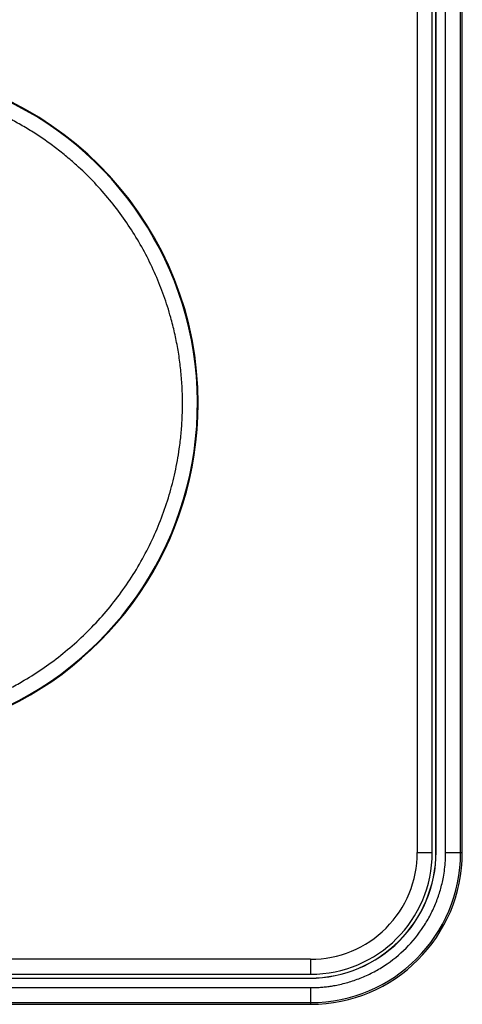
# Model space of a CAD drawing. Header units: millimetres. Extents: x 0 to 432, y 0 to 279.
# Tile 5 of 9: x 246 to 270, y 104 to 157. Entities that reach past the tile are written whole.
import ezdxf

# ---------------------------------------------------------------- set-up
doc = ezdxf.new("R2010")
doc.units = ezdxf.units.MM

msp = doc.modelspace()

# ---------------------------------------------------------------- linework, layer by layer
for p, q in [((267.428, 160.399), (267.428, 112.399)), ((268.228, 112.399), (268.228, 160.399)), ((268.428, 112.449), (268.428, 160.349)), ((268.437, 112.449), (268.437, 160.349)), ((268.942, 112.399), (268.942, 160.399)), ((269.742, 112.399), (269.742, 160.399)), ((269.833, 112.399), (269.833, 160.399)), ((267.428, 112.399), (268.228, 112.399)), ((268.428, 112.449), (268.437, 112.449)), ((268.942, 112.399), (269.742, 112.399)), ((269.742, 112.399), (269.833, 112.399)), ((261.728, 106.699), (245.13, 106.699)), ((261.728, 106.699), (261.728, 105.899)), ((245.206, 105.899), (261.728, 105.899)), ((245.209, 105.69), (261.678, 105.69)), ((245.21, 105.699), (261.678, 105.699)), ((261.678, 105.69), (261.678, 105.699)), ((244.406, 105.185), (261.728, 105.185)), ((261.728, 105.185), (261.728, 104.385)), ((213.728, 104.385), (261.728, 104.385)), ((213.728, 104.294), (261.728, 104.294)), ((261.728, 104.385), (261.728, 104.294))]:
    msp.add_line(p, q)
for centre, radius, start, end in [((237.728, 136.399), 18, 0, 85.0782), ((237.728, 136.399), 17.963, 291.5526, 64.991), ((237.728, 136.399), 18, 291.3944, 0), ((261.678, 112.449), 6.759, 270, 0), ((261.678, 112.449), 6.75, 270, 0), ((261.728, 112.399), 6.5, 270, 0), ((261.728, 112.399), 8.014, 270, 0), ((261.728, 112.399), 8.105, 270, 0)]:
    msp.add_arc(centre, radius, start, end)
for points, knots in [([(254.891, 136.399), (254.89, 136.541), (254.888, 136.824), (254.872, 137.249), (254.846, 137.671), (254.81, 138.093), (254.763, 138.513), (254.706, 138.932), (254.638, 139.349), (254.56, 139.765), (254.472, 140.179), (254.373, 140.592), (254.198, 141.254), (253.912, 142.156), (253.467, 143.282), (252.941, 144.377), (252.337, 145.435), (251.66, 146.448), (250.915, 147.407), (250.107, 148.308), (249.343, 149.048), (248.646, 149.65), (248.036, 150.131), (247.405, 150.582), (246.755, 151.004), (246.085, 151.399), (245.624, 151.637), (245.393, 151.756)], [0, 0, 0, 0, 0.022386, 0.04471, 0.066988, 0.089231, 0.111455, 0.133672, 0.155897, 0.178143, 0.200423, 0.222751, 0.245142, 0.308525, 0.371936, 0.435959, 0.500007, 0.564029, 0.628078, 0.691462, 0.754873, 0.795864, 0.836688, 0.877429, 0.918172, 0.959001, 1, 1, 1, 1]), ([(244.264, 120.529), (244.389, 120.581), (244.638, 120.686), (245.008, 120.854), (245.373, 121.03), (245.734, 121.215), (246.091, 121.409), (246.689, 121.752), (247.51, 122.278), (248.526, 123.038), (249.49, 123.877), (250.702, 125.105), (252.044, 126.812), (253.112, 128.703), (253.785, 130.292), (254.195, 131.503), (254.511, 132.731), (254.708, 133.824), (254.821, 134.777), (254.88, 135.587), (254.888, 136.128), (254.891, 136.399)], [0, 0, 0, 0, 0.020058, 0.040095, 0.060122, 0.080151, 0.100192, 0.120257, 0.182366, 0.244501, 0.308021, 0.371568, 0.500004, 0.62844, 0.691961, 0.755508, 0.817617, 0.879751, 0.919843, 0.959896, 1, 1, 1, 1]), ([(261.728, 106.699), (263.24, 106.699), (264.69, 107.3), (266.828, 109.437), (267.428, 110.887), (267.428, 112.399)], [0, 0, 0, 0, 0.5, 0.5, 1, 1, 1, 1]), ([(261.728, 105.185), (261.816, 105.186), (261.992, 105.188), (262.256, 105.203), (262.519, 105.227), (262.78, 105.261), (263.184, 105.328), (263.725, 105.455), (264.397, 105.684), (265.052, 105.983), (265.9, 106.478), (266.866, 107.262), (267.649, 108.227), (268.144, 109.075), (268.443, 109.73), (268.672, 110.402), (268.813, 111), (268.893, 111.521), (268.934, 111.959), (268.939, 112.252), (268.942, 112.399)], [0, 0, 0, 0, 0.023337, 0.04663, 0.069912, 0.093213, 0.116565, 0.178305, 0.240092, 0.304407, 0.368768, 0.500006, 0.631244, 0.695558, 0.759919, 0.82166, 0.883446, 0.922311, 0.961114, 1, 1, 1, 1])]:
    msp.add_open_spline(points, degree=3, knots=knots)

doc.saveas('drawing.dxf')
